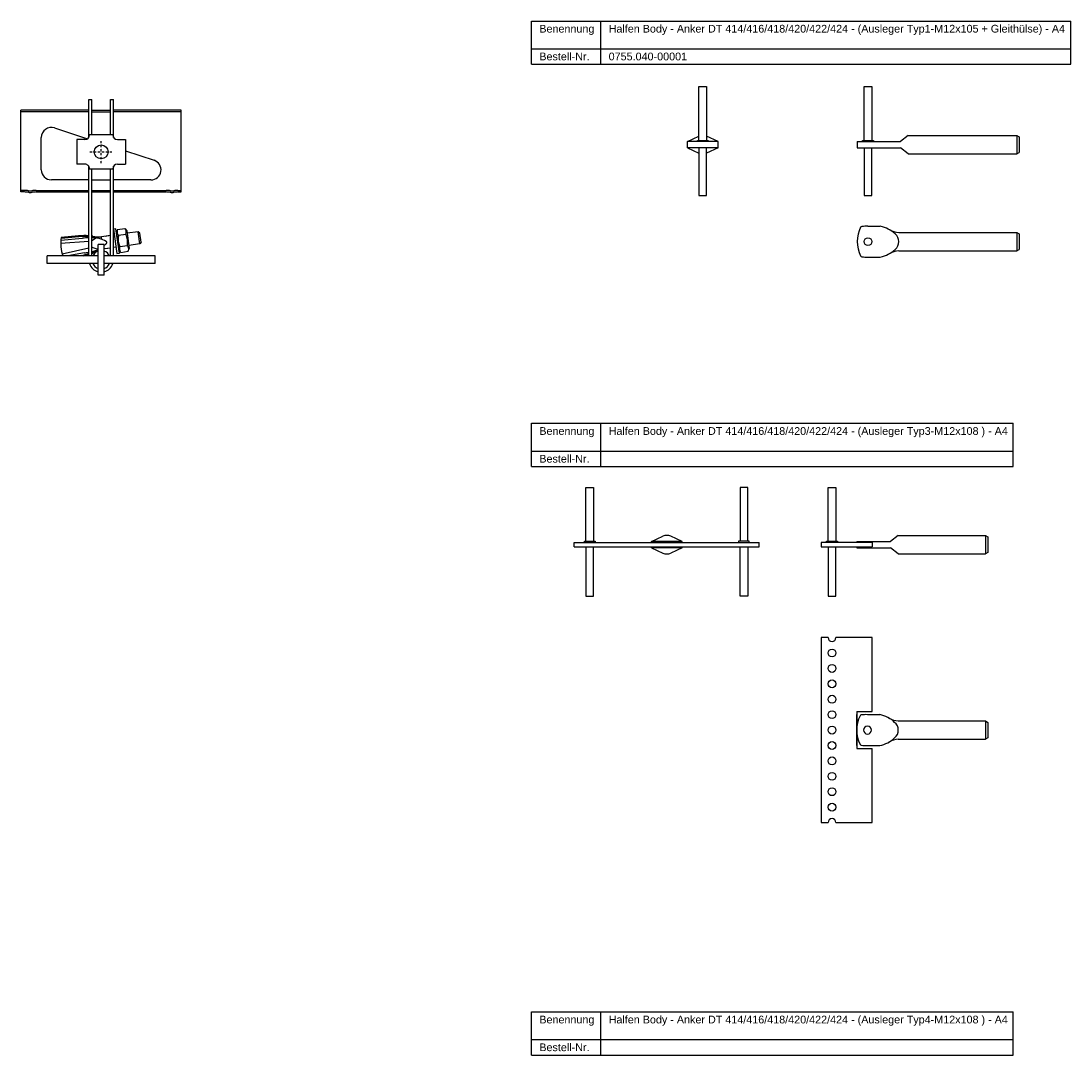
# Model space of a CAD drawing. Header units: millimetres. Extents: x 1273 to 2652, y -1202 to 170.
# Tile 4 of 4: x 1971 to 2652, y -500 to 170. Entities that reach past the tile are written whole.
import ezdxf

# ---------------------------------------------------------------- set-up
doc = ezdxf.new("R2010")
doc.units = ezdxf.units.MM
doc.header["$LTSCALE"] = 10
doc.linetypes.add('STRICHPUNKT2', pattern=[0.5, 0.25, -0.125, 0, -0.125])
doc.layers.add('HALFEN', color=2, linetype='Continuous')
doc.styles.add('ARIAL50', font='ARIAL.TTF', dxfattribs={"height": 5})

msp = doc.modelspace()

# ---------------------------------------------------------------- linework, layer by layer
at = {"layer": 'HALFEN'}
for p, q in [((2301.87, 170.28), (2651.73, 170.28)), ((2301.87, 142.28), (2301.87, 170.28)), ((2346.83, 142.28), (2346.83, 170.28)), ((2651.73, 142.28), (2651.73, 170.28)), ((2301.87, 152.28), (2651.73, 152.28)), ((2301.87, 142.28), (2651.73, 142.28)), ((2410.39, 92.78), (2410.39, 127.78)), ((2410.39, 127.78), (2415.39, 127.78)), ((2415.39, 127.78), (2415.39, 92.78)), ((2517.56, 92.75), (2517.56, 127.75)), ((2517.56, 127.75), (2522.56, 127.75)), ((2522.56, 127.75), (2522.56, 92.75)), ((2014.67, 94.69), (2014.67, 119.36)), ((2014.67, 119.36), (2016.67, 119.36)), ((2016.67, 96.36), (2016.67, 119.36)), ((2028.67, 96.35), (2028.67, 119.36)), ((2028.67, 119.36), (2030.67, 119.36)), ((2030.67, 94.7), (2030.67, 119.36)), ((1970.67, 59.35), (1970.67, 112.35)), ((2014.67, 112.35), (1970.67, 112.35)), ((2014.67, 111.35), (1970.67, 111.35)), ((2016.67, 112.35), (2028.67, 112.35)), ((2016.67, 111.35), (2028.67, 111.35)), ((2074.67, 112.35), (2030.67, 112.35)), ((2074.67, 111.35), (2030.67, 111.35)), ((2074.67, 59.35), (2074.67, 112.35)), ((1992.37, 100.9), (2013.9, 93.9)), ((2030.18, 96.35), (2015.18, 96.36)), ((2402.89, 92.08), (2410.38, 95.53)), ((2422.89, 92.08), (2415.4, 95.53)), ((2546.06, 96.05), (2541.06, 92.05)), ((2546.06, 96.05), (2616.66, 96.05)), ((2616.66, 96.05), (2616.66, 84.05)), ((2616.66, 96.05), (2618.06, 95.05)), ((1983.86, 73.72), (1983.86, 94.72)), ((2006.97, 93.37), (2006.96, 77.37)), ((2012.18, 93.37), (2006.97, 93.37)), ((2033.18, 93.35), (2038.39, 93.35)), ((2038.39, 93.35), (2038.38, 77.35)), ((2402.89, 88.08), (2402.89, 92.08)), ((2422.89, 92.08), (2402.89, 92.08)), ((2409.39, 92.08), (2409.39, 92.78)), ((2409.39, 92.78), (2416.39, 92.78)), ((2416.39, 92.78), (2416.39, 92.08)), ((2422.89, 88.08), (2422.89, 92.08)), ((2513.06, 92.05), (2541.06, 92.05)), ((2513.06, 92.05), (2513.06, 88.05)), ((2516.56, 92.05), (2516.56, 92.75)), ((2516.56, 92.75), (2523.56, 92.75)), ((2523.56, 92.75), (2523.56, 92.05)), ((2618.06, 95.05), (2618.06, 85.05)), ((2038.38, 85.95), (2057, 79.9)), ((2422.89, 88.08), (2402.89, 88.08)), ((2402.89, 88.08), (2410.38, 84.63)), ((2410.39, 88.08), (2410.39, 57.08)), ((2415.39, 57.08), (2415.39, 88.08)), ((2422.89, 88.08), (2415.4, 84.63)), ((2513.06, 88.05), (2541.06, 88.05)), ((2517.56, 88.05), (2517.56, 57.05)), ((2522.56, 57.05), (2522.56, 88.05)), ((2546.06, 84.05), (2541.06, 88.05)), ((2546.06, 84.05), (2616.66, 84.05)), ((2616.66, 84.05), (2618.06, 85.05)), ((2012.17, 77.37), (2006.96, 77.37)), ((2014.67, 17.86), (2014.67, 76.01)), ((2030.67, 17.86), (2030.67, 76.02)), ((2033.17, 77.35), (2038.38, 77.35)), ((2015.16, 74.36), (2030.16, 74.35)), ((2016.67, 17.86), (2016.67, 74.36)), ((2028.67, 17.86), (2028.67, 74.35)), ((2014.67, 67.22), (1990.36, 67.22)), ((2016.67, 67.22), (2028.67, 67.22)), ((2054.99, 67.22), (2030.67, 67.22)), ((1972.92, 60.35), (1970.67, 60.35)), ((1972.92, 59.35), (1970.67, 59.35)), ((1980.42, 60.35), (2014.67, 60.35)), ((1980.42, 59.35), (2014.67, 59.35)), ((2016.67, 60.35), (2028.67, 60.35)), ((2016.67, 59.35), (2028.67, 59.35)), ((2030.67, 60.35), (2064.92, 60.35)), ((2030.67, 59.35), (2064.92, 59.35)), ((2072.42, 60.35), (2074.67, 60.35)), ((2072.42, 59.35), (2074.67, 59.35)), ((2410.39, 57.08), (2415.39, 57.08)), ((2517.56, 57.05), (2522.56, 57.05)), ((2032.26, 35.42), (2030.67, 35.2)), ((2030.67, 35.2), (2032.9, 19.36)), ((2034.48, 19.58), (2032.26, 35.42)), ((2033.3, 35.07), (2032.56, 33.25)), ((2033.3, 35.07), (2038.08, 35.75)), ((2038.08, 35.75), (2039.3, 34.19)), ((2039.3, 34.19), (2040.91, 22.7)), ((2520.06, 37.14), (2528.06, 37.14)), ((2010.51, 29.29), (1996.48, 27.86)), ((2008.07, 30.92), (1996.64, 29.85)), ((2008.13, 30.22), (1996.7, 29.14)), ((2019.72, 29.57), (2016.67, 27.58)), ((2019.72, 29.57), (2016.67, 27.58)), ((2019.72, 29.57), (2016.67, 27.58)), ((2019.72, 29.57), (2016.67, 27.58)), ((2018.71, 29.66), (2019.72, 29.57)), ((2018.71, 29.66), (2019.72, 29.57)), ((2018.71, 29.66), (2019.72, 29.57)), ((2018.71, 29.66), (2019.72, 29.57)), ((2028.67, 31.04), (2022.84, 30.22)), ((2023.07, 28.61), (2022.84, 30.22)), ((2023.08, 28.51), (2022.98, 29.23)), ((2028.67, 31.04), (2025.17, 30.55)), ((2028.67, 31.04), (2025.17, 30.55)), ((2031.21, 31.39), (2030.67, 31.32)), ((2032.54, 33.4), (2034.16, 21.91)), ((2033.82, 31.36), (2038.61, 32.03)), ((2046.61, 33.56), (2039.53, 32.56)), ((2047.72, 25.64), (2046.61, 33.56)), ((2047.74, 32.71), (2046.61, 33.56)), ((2048.57, 26.76), (2047.74, 32.71)), ((2540.07, 33.14), (2616.66, 33.14)), ((2616.66, 33.14), (2616.66, 21.14)), ((2616.66, 33.14), (2618.06, 32.14)), ((2618.06, 32.14), (2618.06, 22.14)), ((2014.67, 27.17), (1996.4, 26)), ((2014.67, 22.85), (1997.37, 19.06)), ((2016.67, 23.8), (2016.74, 23.3)), ((2016.67, 23.8), (2016.74, 23.3)), ((2016.67, 23.8), (2016.74, 23.3)), ((2016.67, 23.8), (2016.74, 23.3)), ((2016.74, 23.3), (2016.67, 23.29)), ((2016.74, 23.3), (2016.67, 23.29)), ((2016.74, 23.3), (2016.67, 23.29)), ((2016.74, 23.3), (2016.67, 23.29)), ((2020.17, 22.25), (2016.74, 23.3)), ((2020.17, 22.25), (2016.74, 23.3)), ((2020.17, 22.25), (2016.74, 23.3)), ((2020.67, 22.09), (2016.74, 23.3)), ((2019.82, 21.69), (2020.67, 22.02)), ((2019.82, 21.69), (2020.17, 21.83)), ((2019.82, 21.69), (2020.17, 21.83)), ((2019.82, 21.69), (2020.17, 21.83)), ((2020.67, 5.36), (2020.67, 25.36)), ((2024.67, 25.36), (2020.67, 25.36)), ((2024.67, 25.36), (2020.67, 25.36)), ((2024.67, 5.36), (2024.67, 25.36)), ((2028.67, 22.96), (2024.67, 22.4)), ((2028.67, 22.96), (2025.17, 22.47)), ((2028.67, 22.96), (2025.17, 22.47)), ((2032.32, 23.47), (2030.67, 23.24)), ((2035.39, 20.2), (2034.18, 21.76)), ((2034.87, 23.92), (2039.65, 24.59)), ((2035.39, 20.2), (2040.17, 20.88)), ((2040.17, 20.88), (2040.91, 22.7)), ((2047.72, 25.64), (2040.64, 24.64)), ((2048.57, 26.76), (2047.72, 25.64)), ((2540.07, 21.14), (2616.66, 21.14)), ((2616.66, 21.14), (2618.06, 22.14)), ((2020.67, 17.86), (1987.67, 17.86)), ((1987.67, 12.86), (1987.67, 17.86)), ((2011.85, 19.78), (2001.11, 17.86)), ((2009.81, 18.24), (2007.78, 17.86)), ((2057.67, 17.86), (2024.67, 17.86)), ((2032.9, 19.36), (2034.48, 19.58)), ((2057.67, 12.86), (2057.67, 17.86)), ((2520.06, 17.14), (2528.06, 17.14)), ((2020.67, 12.86), (1987.67, 12.86)), ((2057.67, 12.86), (2024.67, 12.86)), ((2024.67, 5.36), (2020.67, 5.36)), ((2301.87, -90.7), (2614.16, -90.7)), ((2301.87, -118.7), (2301.87, -90.7)), ((2346.83, -118.7), (2346.83, -90.7)), ((2614.16, -118.7), (2614.16, -90.7)), ((2301.87, -108.7), (2614.16, -108.7)), ((2301.87, -118.7), (2614.16, -118.7)), ((2337.07, -167.24), (2337.07, -132.24)), ((2337.07, -132.24), (2342.07, -132.24)), ((2342.07, -132.24), (2342.07, -167.24)), ((2442.07, -132.24), (2437.07, -132.24)), ((2437.07, -132.24), (2437.07, -167.24)), ((2442.07, -167.24), (2442.07, -132.24)), ((2494.22, -167.24), (2494.22, -132.24)), ((2494.22, -132.24), (2499.22, -132.24)), ((2499.22, -132.24), (2499.22, -167.24)), ((2539.72, -163.44), (2534.72, -167.44)), ((2539.72, -163.44), (2596.32, -163.44)), ((2596.32, -163.44), (2596.32, -175.44)), ((2596.32, -163.44), (2597.72, -164.44)), ((2329.57, -170.94), (2329.57, -167.94)), ((2329.57, -167.94), (2449.57, -167.94)), ((2336.07, -167.94), (2336.07, -167.24)), ((2336.07, -167.24), (2343.07, -167.24)), ((2343.07, -167.24), (2343.07, -167.94)), ((2379.57, -167.44), (2387.06, -163.99)), ((2379.57, -167.94), (2379.57, -167.44)), ((2399.57, -167.44), (2379.57, -167.44)), ((2399.57, -167.44), (2392.08, -163.99)), ((2399.57, -167.94), (2399.57, -167.44)), ((2443.07, -167.24), (2436.07, -167.24)), ((2436.07, -167.24), (2436.07, -167.94)), ((2443.07, -167.94), (2443.07, -167.24)), ((2449.57, -170.94), (2449.57, -167.94)), ((2522.72, -167.94), (2489.72, -167.94)), ((2489.72, -167.94), (2489.72, -170.94)), ((2493.22, -167.94), (2493.22, -167.24)), ((2493.22, -167.24), (2500.22, -167.24)), ((2500.22, -167.24), (2500.22, -167.94)), ((2512.72, -167.44), (2534.72, -167.44)), ((2512.72, -167.44), (2512.72, -167.94)), ((2522.72, -167.94), (2522.72, -170.94)), ((2597.72, -164.44), (2597.72, -174.44)), ((2329.57, -170.94), (2449.57, -170.94)), ((2337.07, -170.94), (2337.07, -202.94)), ((2342.07, -202.94), (2342.07, -170.94)), ((2379.57, -171.44), (2379.57, -170.94)), ((2399.57, -171.44), (2379.57, -171.44)), ((2379.57, -171.44), (2387.06, -174.89)), ((2399.57, -171.44), (2392.08, -174.89)), ((2399.57, -171.44), (2399.57, -170.94)), ((2437.07, -202.94), (2437.07, -170.94)), ((2442.07, -170.94), (2442.07, -202.94)), ((2489.72, -170.94), (2522.72, -170.94)), ((2494.22, -170.94), (2494.22, -202.94)), ((2499.22, -202.94), (2499.22, -170.94)), ((2512.72, -170.94), (2512.72, -171.44)), ((2512.72, -171.44), (2534.72, -171.44)), ((2539.72, -175.44), (2534.72, -171.44)), ((2539.72, -175.44), (2596.32, -175.44)), ((2597.72, -174.44), (2596.32, -175.44)), ((2337.07, -202.94), (2342.07, -202.94)), ((2442.07, -202.94), (2437.07, -202.94)), ((2494.22, -202.94), (2499.22, -202.94)), ((2494.17, -229.71), (2489.72, -229.71)), ((2489.72, -229.71), (2489.72, -349.71)), ((2522.72, -229.71), (2499.27, -229.71)), ((2522.72, -277.71), (2522.72, -229.71)), ((2512.72, -277.71), (2512.72, -301.71)), ((2512.72, -277.71), (2522.72, -277.71)), ((2512.72, -299.71), (2512.72, -279.71)), ((2519.72, -279.71), (2527.72, -279.71)), ((2539.73, -283.71), (2596.32, -283.71)), ((2596.32, -283.71), (2596.32, -295.71)), ((2596.32, -283.71), (2597.72, -284.71)), ((2597.72, -284.71), (2597.72, -294.71)), ((2539.73, -295.71), (2596.32, -295.71)), ((2597.72, -294.71), (2596.32, -295.71)), ((2512.72, -301.71), (2522.72, -301.71)), ((2519.72, -299.71), (2527.72, -299.71)), ((2522.72, -349.71), (2522.72, -301.71)), ((2489.72, -349.71), (2494.17, -349.71)), ((2499.27, -349.71), (2522.72, -349.71)), ((2301.87, -472.5), (2614.16, -472.5)), ((2301.87, -500.5), (2301.87, -472.5)), ((2346.83, -500.5), (2346.83, -472.5)), ((2614.16, -500.5), (2614.16, -472.5)), ((2301.87, -490.5), (2614.16, -490.5)), ((2301.87, -500.5), (2614.16, -500.5))]:
    msp.add_line(p, q, dxfattribs=at)
at = {"layer": 'HALFEN', "color": 1, "linetype": 'STRICHPUNKT2', "ltscale": 0.5}
for p, q in [((2022.67, 78.11), (2022.67, 92.61)), ((2015.42, 85.36), (2029.92, 85.36))]:
    msp.add_line(p, q, dxfattribs=at)
at = {"layer": 'HALFEN'}
for centre, radius in [((2022.67, 85.36), 4.5), ((2520.06, 27.14), 2.55), ((2496.72, -239.71), 2.55), ((2496.72, -249.71), 2.55), ((2496.72, -259.71), 2.55), ((2496.72, -269.71), 2.55), ((2496.72, -279.71), 2.55), ((2496.72, -289.71), 2.55), ((2496.72, -299.71), 2.55), ((2496.72, -309.71), 2.55), ((2496.72, -319.71), 2.55), ((2496.72, -329.71), 2.55), ((2496.72, -339.71), 2.55)]:
    msp.add_circle(centre, radius, dxfattribs=at)
for centre, radius, start, end in [((1990.36, 94.72), 6.5, 72, 180), ((2012.18, 96.37), 3, 269.95559, 359.95559), ((2033.18, 96.35), 3, 179.95559, 269.95559), ((2412.89, 90.08), 6, 114.62432, 114.72996), ((2412.89, 90.08), 6, 65.27004, 65.37568), ((2520.06, 90.05), 6, 114.62432, 114.72996), ((2520.06, 90.05), 6, 65.27004, 65.37568), ((2412.89, 90.08), 6, 245.27004, 245.37568), ((2412.89, 90.08), 6, 294.62432, 294.72996), ((2520.06, 90.05), 6, 245.27004, 245.37568), ((2520.06, 90.05), 6, 294.62432, 294.72996), ((2012.16, 74.37), 3, 359.95559, 89.95559), ((2033.16, 74.35), 3, 89.95559, 179.95559), ((2054.99, 73.72), 6.5, 270, 72), ((1990.36, 73.72), 6.5, 180, 270), ((1972.92, 44.35), 16, 80.36636, 90), ((1972.92, 44.35), 15, 80.36636, 90), ((1976.67, 66.44), 7.41, 260.36636, 279.63364), ((1976.67, 66.44), 6.41, 260.36636, 279.63364), ((1980.42, 44.35), 16, 90, 99.63364), ((1980.42, 44.35), 15, 90, 99.63364), ((2064.92, 44.35), 16, 80.36636, 90), ((2064.92, 44.35), 15, 80.36636, 90), ((2068.67, 66.44), 7.41, 260.36636, 279.63364), ((2068.67, 66.44), 6.41, 260.36636, 279.63364), ((2072.42, 44.35), 16, 90, 99.63364), ((2072.42, 44.35), 15, 90, 99.63364), ((2036.27, 33.6), 3.32, 162.43847, 222.43847), ((2035.63, 33.51), 3.32, 333.56153, 33.56153), ((2533.61, 27.14), 20.55, 153.10667, 206.89333), ((2516.17, 35.98), 1, 95.71948, 153.10667), ((2519.4, 3.76), 33.38, 88.87071, 95.71948), ((2524.6, 18.74), 18.71, 45.68888, 79.34138), ((2540.76, 46.69), 13.57, 240.09537, 267.05052), ((2023.2, 26.23), 26.8, 172.24397, 198.21103), ((2012.07, -11.23), 42.29, 86.47165, 95.44157), ((2012.23, -0.15), 30.65, 85.43459, 97.65576), ((2016.53, -13.98), 43.69, 92.44132, 97.9226), ((2012.07, -11.23), 42.29, 83.07738, 83.75165), ((2012.07, -11.23), 42.29, 83.07738, 83.75165), ((2012.07, -11.23), 42.29, 83.07738, 83.75165), ((2012.07, -11.23), 42.29, 83.07738, 83.75165), ((2012.23, -0.15), 30.65, 74.98685, 81.67144), ((2012.23, -0.15), 30.65, 74.98685, 81.67144), ((2012.23, -0.15), 30.65, 63.44584, 81.67144), ((2016.53, -13.98), 43.69, 87.15167, 89.81779), ((2016.53, -13.98), 43.69, 87.15167, 89.81779), ((2016.53, -13.98), 43.69, 87.15167, 89.81779), ((2016.53, -13.98), 43.69, 87.15167, 89.81779), ((2021.9, 50.74), 20.54, 256.67305, 272.61653), ((2012.23, -0.15), 30.65, 63.44584, 65.02826), ((2012.23, -0.15), 30.65, 63.44584, 65.02826), ((2025.76, 26.69), 0.594, 357.93529, 73.26541), ((2025.76, 26.69), 0.594, 357.93529, 73.26541), ((2025.76, 26.69), 0.594, 357.93529, 73.26541), ((2046.05, 29.28), 12.4, 170.38303, 205.61697), ((2027.42, 26.67), 12.4, 350.38303, 25.61697), ((2533.63, 27.14), 6.43, 308.92503, 51.07497), ((2005.39, 48.57), 30.65, 291.60765, 299.91754), ((2005.71, 63.04), 43.69, 284.53264, 288.84833), ((2005.71, 63.04), 43.69, 284.53264, 288.84833), ((2005.71, 63.04), 43.69, 284.53264, 288.84833), ((2005.71, 63.04), 43.69, 284.53264, 288.84833), ((2022.67, 15.36), 6, 109.47122, 155.37568), ((2028.71, 2.31), 20.54, 113.02649, 119.32695), ((2005.39, 48.57), 30.65, 308.99536, 312.55416), ((2022.67, 15.36), 6, 24.62432, 70.52878), ((2005.39, 48.57), 30.65, 310.20847, 312.55416), ((2005.39, 48.57), 30.65, 310.20847, 312.55416), ((2025.79, 26.49), 0.594, 302.73459, 18.06471), ((2025.79, 26.49), 0.594, 302.73459, 18.06471), ((2025.79, 26.49), 0.594, 302.73459, 18.06471), ((2037.84, 22.44), 3.32, 153.56153, 213.56153), ((2037.2, 22.35), 3.32, 342.43847, 42.43847), ((2524.6, 35.53), 18.71, 280.65862, 314.31112), ((2540.76, 7.58), 13.57, 92.94948, 119.90463), ((2005.39, 48.57), 30.65, 278.34424, 287.63767), ((2002.18, 59.17), 42.29, 282.33498, 287.18811), ((2005.71, 63.04), 43.69, 278.0774, 281.83857), ((2002.18, 59.17), 42.29, 290.04791, 292.92262), ((2002.18, 59.17), 42.29, 290.04791, 292.92262), ((2002.18, 59.17), 42.29, 290.04791, 292.92262), ((2002.18, 59.17), 42.29, 290.04791, 292.92262), ((2516.17, 18.29), 1, 206.89333, 264.28052), ((2519.4, 50.51), 33.38, 264.28052, 271.12929), ((2022.67, 15.36), 8, 198.20996, 255.52249), ((2022.67, 15.36), 6, 204.62432, 250.52878), ((2022.67, 15.36), 8, 284.47751, 341.79004), ((2022.67, 15.36), 6, 289.47122, 335.37568), ((2389.57, -169.44), 6, 65.27004, 114.72996), ((2339.57, -169.44), 6, 114.62432, 114.72996), ((2339.57, -169.44), 6, 65.27004, 65.37568), ((2439.57, -169.44), 6, 114.62432, 114.72996), ((2439.57, -169.44), 6, 65.27004, 65.37568), ((2339.57, -169.44), 6, 245.27004, 245.37568), ((2339.57, -169.44), 6, 294.62432, 294.72996), ((2389.57, -169.44), 6, 245.27004, 294.72996), ((2439.57, -169.44), 6, 245.27004, 245.37568), ((2439.57, -169.44), 6, 294.62432, 294.72996), ((2496.72, -229.71), 2.55, 180, 0), ((2533.27, -289.71), 20.55, 153.10667, 206.89333), ((2515.83, -280.86), 1, 95.71948, 153.10667), ((2519.06, -313.09), 33.38, 88.87071, 95.71948), ((2524.26, -298.1), 18.71, 45.68888, 79.34138), ((2540.43, -270.16), 13.57, 240.09537, 267.05052), ((2533.29, -289.71), 6.43, 308.92503, 51.07497), ((2519.72, -289.71), 2.55, 90, 270), ((2519.72, -289.71), 2.55, 270, 90), ((2515.83, -298.55), 1, 206.89333, 264.28052), ((2519.06, -266.33), 33.38, 264.28052, 271.12929), ((2524.26, -281.32), 18.71, 280.65862, 314.31112), ((2540.43, -309.26), 13.57, 92.94948, 119.90463), ((2496.72, -349.71), 2.55, 0, 180)]:
    msp.add_arc(centre, radius, start, end, dxfattribs=at)

# ---------------------------------------------------------------- texts
at = {"layer": 'HALFEN', "style": 'ARIAL50'}
for s, p in [('Benennung', (2306.87, 162.78)), ('Halfen Body - Anker DT 414/416/418/420/422/424 - (Ausleger Typ1-M12x105 + Gleithülse) - A4', (2351.83, 162.78)), ('Bestell-Nr.', (2306.87, 144.78)), ('0755.040-00001', (2351.83, 144.78)), ('Benennung', (2306.87, -98.2)), ('Halfen Body - Anker DT 414/416/418/420/422/424 - (Ausleger Typ3-M12x108 ) - A4', (2351.83, -98.2)), ('Bestell-Nr.', (2306.87, -116.2)), ('Benennung', (2306.87, -480)), ('Halfen Body - Anker DT 414/416/418/420/422/424 - (Ausleger Typ4-M12x108 ) - A4', (2351.83, -480)), ('Bestell-Nr.', (2306.87, -498))]:
    msp.add_text(s, height=5, dxfattribs=at).set_placement(p)

doc.saveas('drawing.dxf')
